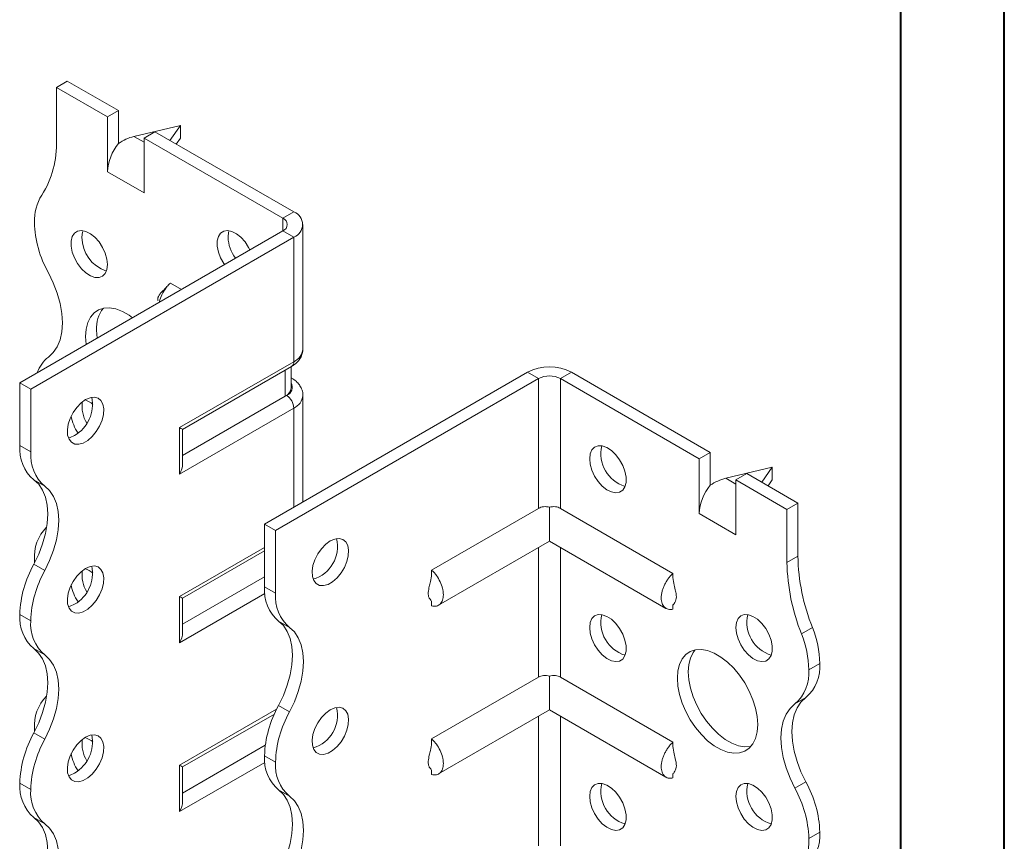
# Model space of a CAD drawing. Header units: millimetres. Extents: x 0 to 210, y 0 to 297.
# Tile 4 of 6: x 162 to 210, y 109 to 149. Entities that reach past the tile are written whole.
import ezdxf

# ---------------------------------------------------------------- set-up
doc = ezdxf.new("R2010")
doc.units = ezdxf.units.MM

msp = doc.modelspace()

# ---------------------------------------------------------------- linework, layer by layer
at = {"color": 7, "linetype": 'Continuous', "lineweight": 40}
for p, q in [((210.079, 0.215), (210.079, 297.215)), ((205.079, 5.215), (205.079, 292.215))]:
    msp.add_line(p, q, dxfattribs=at)
at = {"color": 7, "linetype": 'Continuous', "lineweight": 15}
for p, q in [((164.204, 145.53), (164.734, 145.836)), ((167.209, 144.408), (164.734, 145.836)), ((164.204, 145.53), (164.204, 142.966)), ((166.679, 144.102), (164.204, 145.53)), ((167.209, 144.408), (166.679, 144.102)), ((167.209, 142.815), (167.209, 144.408)), ((166.679, 141.448), (166.679, 144.102)), ((170.214, 143.693), (167.96, 143.157)), ((169.699, 142.97), (170.214, 143.693)), ((170.214, 143.693), (170.214, 143.081)), ((167.96, 143.157), (168.447, 142.877)), ((168.447, 143.081), (168.977, 143.387)), ((168.447, 140.427), (168.447, 143.081)), ((175.164, 139.203), (168.447, 143.081)), ((175.694, 139.509), (168.977, 143.387)), ((170.214, 143.081), (170.008, 142.792)), ((166.679, 141.448), (168.447, 140.427)), ((175.164, 139.203), (175.694, 139.509)), ((175.164, 139.203), (175.164, 138.591)), ((176.134, 132.875), (176.134, 138.897)), ((162.436, 131.243), (175.164, 138.591)), ((162.966, 130.937), (175.694, 138.285)), ((175.164, 138.591), (175.694, 138.285)), ((175.694, 132.263), (175.694, 138.285)), ((170.255, 135.757), (169.72, 136.066)), ((170.168, 129.073), (175.694, 132.263)), ((170.315, 128.988), (175.591, 132.034)), ((175.568, 131), (175.568, 132.02)), ((174.28, 124.406), (187.008, 131.753)), ((175.275, 130.591), (175.275, 131.851)), ((187.538, 131.447), (187.008, 131.753)), ((188.599, 131.447), (189.129, 131.753)), ((189.129, 131.753), (195.847, 127.875)), ((162.966, 130.937), (162.436, 131.243)), ((162.436, 128.202), (162.436, 131.243)), ((174.811, 124.1), (187.538, 131.447)), ((175.591, 131.471), (175.568, 131.484)), ((175.591, 131.471), (175.568, 131.482)), ((187.538, 131.447), (187.538, 125.167)), ((188.599, 125.167), (188.599, 131.447)), ((188.599, 131.447), (195.317, 127.569)), ((162.966, 127.896), (162.966, 130.937)), ((175.275, 130.591), (170.315, 127.728)), ((175.341, 130.63), (175.275, 130.591)), ((176.134, 125.476), (176.134, 130.629)), ((175.694, 130.017), (170.168, 126.827)), ((175.694, 125.222), (175.694, 130.017)), ((170.168, 126.827), (170.168, 129.073)), ((170.315, 127.32), (170.315, 128.988)), ((162.436, 128.202), (162.966, 127.896)), ((195.847, 127.875), (195.317, 127.569)), ((195.847, 126.282), (195.847, 127.875)), ((195.317, 124.916), (195.317, 127.569)), ((198.852, 127.161), (196.598, 126.625)), ((197.084, 126.549), (197.615, 126.855)), ((197.615, 126.855), (200.09, 125.426)), ((198.337, 126.438), (198.852, 127.161)), ((198.852, 127.161), (198.852, 126.548)), ((163.642, 126.244), (163.111, 126.55)), ((196.598, 126.625), (197.084, 126.344)), ((197.084, 123.895), (197.084, 126.549)), ((197.084, 126.549), (199.559, 125.12)), ((198.852, 126.548), (198.646, 126.26)), ((199.559, 125.12), (200.09, 125.426)), ((200.09, 125.426), (200.09, 122.862)), ((187.538, 125.167), (182.366, 122.181)), ((188.069, 125.221), (188.069, 123.583)), ((188.599, 125.167), (194.044, 122.024)), ((195.317, 124.916), (197.084, 123.895)), ((199.559, 125.12), (199.559, 122.556)), ((174.28, 124.406), (174.811, 124.1)), ((174.28, 121.364), (174.28, 124.406)), ((174.811, 121.058), (174.811, 124.1)), ((182.704, 120.486), (188.069, 123.583)), ((188.069, 123.583), (193.706, 120.329)), ((170.168, 120.907), (174.28, 123.281)), ((170.315, 120.823), (174.28, 123.112)), ((187.538, 123.277), (187.538, 117.001)), ((188.599, 117.001), (188.599, 123.277)), ((163.111, 122.467), (163.642, 122.161)), ((163.143, 122.667), (163.146, 122.532)), ((199.559, 122.556), (200.09, 122.862)), ((174.28, 121.852), (170.315, 119.563)), ((174.296, 121.044), (170.168, 118.662)), ((174.28, 121.364), (174.811, 121.058)), ((170.168, 118.662), (170.168, 120.907)), ((170.315, 119.154), (170.315, 120.823)), ((182.366, 120.674), (182.366, 120.452)), ((194.044, 120.511), (194.044, 120.295)), ((162.966, 119.73), (162.436, 120.036)), ((162.436, 120.035), (162.436, 120.036)), ((162.436, 120.035), (162.966, 119.729)), ((162.966, 119.729), (162.966, 119.73)), ((175.486, 119.406), (174.955, 119.713)), ((200.266, 119.093), (200.797, 119.399)), ((163.642, 118.079), (163.111, 118.385)), ((200.62, 117.363), (201.15, 117.669)), ((187.538, 117.001), (182.366, 114.015)), ((188.069, 117.056), (188.069, 115.418)), ((188.599, 117.001), (194.044, 113.858)), ((200.475, 116.018), (199.945, 115.712)), ((170.168, 112.742), (174.864, 115.452)), ((174.955, 115.63), (175.486, 115.324)), ((182.704, 112.321), (188.069, 115.418)), ((188.069, 115.418), (193.706, 112.164)), ((170.315, 112.657), (174.755, 115.22)), ((187.538, 115.112), (187.538, 108.836)), ((188.599, 108.836), (188.599, 115.112)), ((163.143, 114.502), (163.146, 114.367)), ((163.111, 114.302), (163.642, 113.996)), ((174.314, 113.706), (170.315, 111.397)), ((174.811, 112.892), (174.28, 113.199)), ((174.28, 113.198), (174.28, 113.199)), ((174.28, 113.198), (174.811, 112.892)), ((174.295, 112.879), (170.168, 110.496)), ((170.168, 110.496), (170.168, 112.742)), ((170.315, 110.989), (170.315, 112.657)), ((174.811, 112.892), (174.811, 112.892)), ((182.366, 112.508), (182.366, 112.287)), ((194.044, 112.346), (194.044, 112.13)), ((162.966, 111.564), (162.436, 111.871)), ((162.436, 111.87), (162.436, 111.871)), ((162.436, 111.87), (162.966, 111.564)), ((162.966, 111.564), (162.966, 111.564)), ((175.486, 111.241), (174.955, 111.547)), ((199.945, 111.628), (200.475, 111.934)), ((163.642, 109.913), (163.111, 110.219)), ((201.15, 109.504), (200.62, 109.198)), ((200.62, 109.198), (201.15, 109.504)), ((200.62, 109.198), (200.62, 109.198)), ((201.15, 109.504), (201.15, 109.504))]:
    msp.add_line(p, q, dxfattribs=at)
at = {"color": 7, "linetype": 'Continuous', "lineweight": 15, "flags": 128}
for points in [[(166.679, 136.957), (166.651, 137.227), (166.569, 137.512), (166.439, 137.794), (166.269, 138.055), (166.068, 138.28), (165.85, 138.454), (165.629, 138.565), (165.419, 138.608), (165.232, 138.579), (165.08, 138.48), (164.973, 138.317), (164.918, 138.101), (164.918, 137.845), (164.973, 137.566), (165.08, 137.28), (165.232, 137.006), (165.419, 136.761), (165.629, 136.56), (165.85, 136.416), (166.068, 136.339), (166.269, 136.332), (166.439, 136.396), (166.569, 136.528), (166.651, 136.719), (166.679, 136.957)], [(165.494, 138.6), (165.469, 138.521), (165.441, 138.283)], [(173.573, 137.672), (173.51, 137.794), (173.34, 138.056), (173.139, 138.281), (172.921, 138.454), (172.7, 138.566), (172.49, 138.609), (172.303, 138.579), (172.151, 138.48), (172.044, 138.318), (171.989, 138.102), (171.989, 137.846), (172.044, 137.566), (172.151, 137.281), (172.303, 137.007), (172.335, 136.958)], [(172.565, 138.601), (172.54, 138.522), (172.512, 138.284)], [(163.819, 132.484), (164.055, 132.701), (164.244, 132.982), (164.382, 133.319), (164.466, 133.706), (164.494, 134.135), (164.466, 134.597), (164.382, 135.081), (164.244, 135.578), (164.055, 136.077), (163.819, 136.567)], [(167.888, 134.39), (167.723, 134.509), (167.402, 134.694), (167.085, 134.816), (166.782, 134.871), (166.499, 134.858), (166.246, 134.776), (166.028, 134.629), (165.853, 134.42), (165.723, 134.155), (165.645, 133.841), (165.618, 133.486), (165.645, 133.102), (165.645, 133.096)], [(166.148, 133.793), (166.175, 133.408), (166.176, 133.402)], [(165.618, 130.426), (165.398, 130.267), (165.192, 130.054), (165.013, 129.8), (164.872, 129.522), (164.778, 129.236), (164.736, 128.961), (164.75, 128.713), (164.818, 128.509), (164.937, 128.362), (165.099, 128.28), (165.293, 128.269), (165.507, 128.329), (165.729, 128.457), (165.944, 128.645), (166.138, 128.88), (166.299, 129.148), (166.418, 129.433), (166.486, 129.716), (166.5, 129.979), (166.459, 130.206), (166.364, 130.383), (166.223, 130.499), (166.044, 130.546), (165.838, 130.521), (165.618, 130.426)], [(165.088, 128.691), (164.868, 128.596), (164.787, 128.578)], [(190.013, 127.569), (190.041, 127.807), (190.123, 127.997), (190.253, 128.129), (190.424, 128.194), (190.624, 128.187), (190.842, 128.109), (191.063, 127.966), (191.274, 127.765), (191.461, 127.52), (191.612, 127.246), (191.719, 126.96), (191.774, 126.68), (191.774, 126.424), (191.719, 126.208), (191.612, 126.046), (191.461, 125.947), (191.274, 125.918), (191.063, 125.96), (190.842, 126.072), (190.624, 126.245), (190.424, 126.47), (190.253, 126.732), (190.123, 127.014), (190.041, 127.299), (190.013, 127.569)], [(163.111, 126.55), (163.348, 126.333), (163.537, 126.052), (163.675, 125.715), (163.759, 125.328), (163.787, 124.898), (163.759, 124.437), (163.675, 123.953), (163.537, 123.456), (163.348, 122.957), (163.111, 122.467)], [(163.642, 122.161), (163.878, 122.651), (164.067, 123.15), (164.205, 123.646), (164.289, 124.131), (164.317, 124.592), (164.289, 125.021), (164.205, 125.409), (164.067, 125.746), (163.878, 126.027), (163.642, 126.244)], [(177.462, 123.589), (177.242, 123.43), (177.036, 123.217), (176.857, 122.963), (176.716, 122.684), (176.622, 122.398), (176.58, 122.123), (176.594, 121.876), (176.662, 121.672), (176.781, 121.525), (176.943, 121.443), (177.137, 121.431), (177.351, 121.492), (177.573, 121.62), (177.788, 121.807), (177.982, 122.042), (178.143, 122.311), (178.262, 122.595), (178.33, 122.878), (178.344, 123.142), (178.303, 123.369), (178.208, 123.546), (178.067, 123.662), (177.888, 123.709), (177.682, 123.684), (177.462, 123.589)], [(165.618, 122.261), (165.398, 122.102), (165.192, 121.889), (165.013, 121.635), (164.872, 121.356), (164.778, 121.07), (164.736, 120.795), (164.75, 120.548), (164.818, 120.344), (164.937, 120.197), (165.099, 120.115), (165.293, 120.103), (165.507, 120.164), (165.729, 120.292), (165.944, 120.479), (166.138, 120.714), (166.299, 120.983), (166.418, 121.267), (166.486, 121.55), (166.5, 121.814), (166.459, 122.041), (166.364, 122.218), (166.223, 122.334), (166.044, 122.381), (165.838, 122.356), (165.618, 122.261)], [(165.088, 120.526), (164.868, 120.431), (164.787, 120.413)], [(174.955, 115.63), (175.192, 116.12), (175.381, 116.618), (175.519, 117.115), (175.603, 117.599), (175.631, 118.061), (175.603, 118.49), (175.519, 118.877), (175.381, 119.215), (175.192, 119.495), (174.955, 119.713)], [(190.013, 119.403), (190.041, 119.641), (190.123, 119.832), (190.253, 119.964), (190.424, 120.028), (190.624, 120.022), (190.842, 119.944), (191.063, 119.8), (191.274, 119.599), (191.461, 119.354), (191.612, 119.08), (191.719, 118.794), (191.774, 118.515), (191.774, 118.259), (191.719, 118.043), (191.612, 117.88), (191.461, 117.781), (191.274, 117.752), (191.063, 117.795), (190.842, 117.906), (190.624, 118.08), (190.424, 118.305), (190.253, 118.566), (190.123, 118.849), (190.041, 119.134), (190.013, 119.403)], [(197.084, 119.404), (197.112, 119.642), (197.194, 119.833), (197.324, 119.964), (197.495, 120.029), (197.695, 120.022), (197.913, 119.944), (198.134, 119.801), (198.345, 119.6), (198.532, 119.355), (198.683, 119.081), (198.79, 118.795), (198.845, 118.515), (198.845, 118.26), (198.79, 118.044), (198.683, 117.881), (198.532, 117.782), (198.345, 117.753), (198.134, 117.796), (197.913, 117.907), (197.695, 118.081), (197.495, 118.305), (197.324, 118.567), (197.194, 118.849), (197.112, 119.134), (197.084, 119.404)], [(175.486, 115.324), (175.722, 115.814), (175.911, 116.312), (176.049, 116.809), (176.133, 117.293), (176.161, 117.755), (176.133, 118.184), (176.049, 118.571), (175.911, 118.909), (175.722, 119.189), (175.486, 119.406)], [(163.111, 118.385), (163.347, 118.168), (163.536, 117.887), (163.674, 117.55), (163.759, 117.162), (163.787, 116.733), (163.759, 116.272), (163.675, 115.787), (163.537, 115.29), (163.348, 114.792), (163.111, 114.302)], [(194.256, 116.954), (194.282, 117.308), (194.361, 117.622), (194.49, 117.888), (194.666, 118.097), (194.884, 118.244), (195.137, 118.325), (195.419, 118.339), (195.723, 118.284), (196.04, 118.162), (196.361, 117.977), (196.678, 117.733), (196.982, 117.437), (197.264, 117.097), (197.518, 116.723), (197.735, 116.325), (197.911, 115.913), (198.04, 115.499), (198.119, 115.094), (198.145, 114.709), (198.119, 114.355), (198.04, 114.041), (197.911, 113.776), (197.735, 113.567), (197.518, 113.419), (197.264, 113.338), (196.982, 113.324), (196.678, 113.379), (196.361, 113.501), (196.04, 113.686), (195.723, 113.93), (195.419, 114.226), (195.137, 114.566), (194.884, 114.94), (194.666, 115.338), (194.49, 115.75), (194.361, 116.164), (194.282, 116.569), (194.256, 116.954)], [(195.117, 118.322), (195.021, 118.194), (194.892, 117.929), (194.813, 117.615), (194.786, 117.26), (194.813, 116.875), (194.892, 116.47), (195.021, 116.056), (195.196, 115.644), (195.414, 115.246), (195.667, 114.872), (195.95, 114.532), (196.253, 114.237), (196.57, 113.993), (196.891, 113.807), (197.208, 113.685), (197.512, 113.63), (197.794, 113.644), (197.815, 113.648)], [(163.642, 113.996), (163.878, 114.486), (164.067, 114.984), (164.205, 115.481), (164.289, 115.965), (164.317, 116.427), (164.289, 116.856), (164.205, 117.244), (164.067, 117.581), (163.878, 117.861), (163.642, 118.079)], [(200.475, 116.018), (200.239, 115.8), (200.05, 115.52), (199.912, 115.182), (199.828, 114.795), (199.8, 114.366), (199.828, 113.904), (199.912, 113.42), (200.05, 112.923), (200.239, 112.424), (200.475, 111.934)], [(177.462, 115.424), (177.242, 115.265), (177.036, 115.051), (176.857, 114.798), (176.716, 114.519), (176.622, 114.233), (176.58, 113.958), (176.594, 113.71), (176.662, 113.507), (176.781, 113.359), (176.943, 113.277), (177.137, 113.266), (177.351, 113.326), (177.573, 113.454), (177.788, 113.642), (177.982, 113.877), (178.143, 114.145), (178.262, 114.43), (178.33, 114.713), (178.344, 114.976), (178.303, 115.204), (178.208, 115.381), (178.067, 115.496), (177.888, 115.543), (177.682, 115.518), (177.462, 115.424)], [(199.945, 111.628), (199.709, 112.118), (199.52, 112.617), (199.382, 113.114), (199.298, 113.598), (199.269, 114.06), (199.298, 114.489), (199.381, 114.876), (199.519, 115.214), (199.709, 115.494), (199.945, 115.712)], [(165.618, 114.096), (165.398, 113.937), (165.192, 113.723), (165.013, 113.47), (164.872, 113.191), (164.778, 112.905), (164.736, 112.63), (164.75, 112.382), (164.818, 112.179), (164.937, 112.031), (165.099, 111.949), (165.293, 111.938), (165.507, 111.998), (165.729, 112.126), (165.944, 112.314), (166.138, 112.549), (166.299, 112.817), (166.418, 113.102), (166.486, 113.385), (166.5, 113.648), (166.459, 113.876), (166.364, 114.053), (166.223, 114.168), (166.044, 114.215), (165.838, 114.19), (165.618, 114.096)], [(165.088, 112.36), (164.868, 112.266), (164.787, 112.248)], [(174.955, 107.464), (175.192, 107.954), (175.381, 108.453), (175.519, 108.95), (175.603, 109.434), (175.631, 109.896), (175.603, 110.325), (175.519, 110.712), (175.381, 111.05), (175.191, 111.33), (174.955, 111.547)], [(190.013, 111.238), (190.041, 111.476), (190.123, 111.667), (190.253, 111.798), (190.424, 111.863), (190.624, 111.856), (190.842, 111.778), (191.063, 111.635), (191.274, 111.434), (191.461, 111.189), (191.612, 110.915), (191.719, 110.629), (191.774, 110.349), (191.774, 110.094), (191.719, 109.878), (191.612, 109.715), (191.461, 109.616), (191.274, 109.587), (191.063, 109.63), (190.842, 109.741), (190.624, 109.915), (190.424, 110.139), (190.253, 110.401), (190.123, 110.683), (190.041, 110.968), (190.013, 111.238)], [(197.084, 111.239), (197.112, 111.476), (197.194, 111.667), (197.324, 111.799), (197.495, 111.864), (197.695, 111.857), (197.913, 111.779), (198.134, 111.635), (198.345, 111.435), (198.532, 111.19), (198.683, 110.916), (198.79, 110.63), (198.845, 110.35), (198.845, 110.094), (198.79, 109.878), (198.683, 109.716), (198.532, 109.617), (198.345, 109.588), (198.134, 109.63), (197.913, 109.742), (197.695, 109.915), (197.495, 110.14), (197.324, 110.402), (197.194, 110.684), (197.112, 110.969), (197.084, 111.239)], [(175.486, 107.158), (175.722, 107.648), (175.911, 108.147), (176.049, 108.644), (176.133, 109.128), (176.161, 109.59), (176.133, 110.019), (176.049, 110.406), (175.911, 110.744), (175.722, 111.024), (175.486, 111.241)], [(163.111, 110.219), (163.347, 110.002), (163.536, 109.722), (163.674, 109.384), (163.759, 108.997), (163.787, 108.568), (163.759, 108.106), (163.675, 107.622), (163.537, 107.125), (163.348, 106.626), (163.111, 106.136)], [(163.642, 105.83), (163.878, 106.32), (164.067, 106.819), (164.205, 107.316), (164.289, 107.8), (164.317, 108.262), (164.289, 108.691), (164.205, 109.078), (164.067, 109.416), (163.878, 109.696), (163.642, 109.913)]]:
    msp.add_lwpolyline(points, dxfattribs=at)
at = {"color": 7, "linetype": 'Continuous', "lineweight": 15}
for centre, radius, start, end in [((159.6, 142.778), 4.608, 327.7485, 2.3387), ((168.979, 141.342), 2.302, 140.2279, 177.3607), ((165.444, 139.09), 2.303, 147.7416, 182.2983), ((175.048, 138.897), 0.327, 290.7834, 69.2166), ((175.462, 138.897), 0.655, 290.7834, 69.2166), ((168.452, 139.163), 5.312, 181.7823, 209.2631), ((167.191, 138.295), 1.749, 180.3918, 251.1718), ((174.398, 138.366), 1.888, 182.4818, 215.715), ((167.714, 133.887), 1.569, 141.9647, 183.4612), ((164.758, 131.248), 1.553, 127.2348, 161.8283), ((175.383, 132.95), 0.754, 294.3747, 354.3052), ((175.449, 132.236), 0.246, 305.0133, 6.2988), ((188.069, 129.706), 2.306, 62.6097, 117.3903), ((188.069, 130.424), 1.153, 62.6097, 117.3903), ((175.192, 131.034), 0.431, 290.2669, 29.2057), ((175.067, 131.05), 0.503, 294.3747, 354.3052), ((174.927, 129.982), 0.768, 2.6055, 57.3945), ((175.398, 130.693), 0.738, 293.6762, 355.2063), ((164.203, 130.2), 1.749, 300.3923, 11.1766), ((167.03, 130.11), 1.584, 172.4281, 211.2151), ((165.246, 129.348), 1.119, 49.5592, 71.8846), ((166.904, 129.945), 2.005, 188.8966, 214.6427), ((164.389, 128.036), 1.96, 175.1643, 229.312), ((192.202, 127.812), 1.65, 166.6905, 253.3042), ((164.92, 127.73), 1.96, 175.1643, 229.312), ((197.617, 124.81), 2.302, 140.2279, 177.3607), ((165.146, 122.824), 2.009, 134.7177, 184.4772), ((176.157, 123.322), 1.65, 286.6961, 13.3093), ((167.745, 119.871), 5.312, 150.7369, 178.2177), ((209.316, 122.744), 9.758, 181.104, 201.9744), ((209.846, 123.05), 9.758, 181.104, 201.9744), ((168.276, 119.565), 5.312, 150.7369, 178.2177), ((164.203, 122.035), 1.749, 300.3923, 11.1766), ((167.03, 121.945), 1.584, 172.4281, 211.2151), ((165.246, 121.183), 1.119, 49.5592, 71.8846), ((166.904, 121.78), 2.005, 188.8966, 214.6427), ((176.233, 121.199), 1.96, 175.1643, 229.312), ((176.764, 120.893), 1.96, 175.1643, 229.312), ((164.388, 119.87), 1.959, 175.1625, 229.3233), ((164.918, 119.564), 1.959, 175.1625, 229.3233), ((192.202, 119.647), 1.65, 166.6905, 253.3042), ((199.273, 119.647), 1.65, 166.6905, 253.3042), ((196.27, 117.573), 4.881, 1.1352, 21.9715), ((195.74, 117.266), 4.881, 1.1352, 21.9715), ((198.667, 117.198), 1.96, 310.688, 4.8357), ((199.197, 117.504), 1.96, 310.688, 4.8357), ((165.146, 114.658), 2.009, 134.7177, 184.4772), ((179.589, 113.033), 5.312, 150.7369, 178.2177), ((180.12, 112.727), 5.312, 150.7369, 178.2177), ((176.157, 115.156), 1.65, 286.6961, 13.3093), ((167.745, 111.705), 5.312, 150.7369, 178.2177), ((168.276, 111.399), 5.312, 150.7369, 178.2177), ((164.203, 113.869), 1.749, 300.3923, 11.1766), ((167.03, 113.78), 1.584, 172.4281, 211.2151), ((165.246, 113.017), 1.119, 49.5592, 71.8846), ((166.904, 113.615), 2.005, 188.8966, 214.6427), ((176.232, 113.033), 1.959, 175.1625, 229.3233), ((176.762, 112.727), 1.959, 175.1625, 229.3233), ((164.388, 111.705), 1.959, 175.1625, 229.3233), ((164.918, 111.399), 1.959, 175.1625, 229.3233), ((192.202, 111.481), 1.65, 166.6905, 253.3042), ((199.273, 111.482), 1.65, 166.6905, 253.3042), ((195.314, 109.033), 5.308, 1.7827, 29.2674), ((195.844, 109.339), 5.308, 1.7827, 29.2674), ((198.667, 109.033), 1.96, 310.688, 4.8357), ((199.197, 109.339), 1.96, 310.688, 4.8357)]:
    msp.add_arc(centre, radius, start, end, dxfattribs=at)
for centre, major_axis, ratio, start_param, end_param in [((167.96, 141.933), (1.39, 0.796), 0.717477, 1.181016, 1.704614), ((169.815, 129.277), (0.5, -0.289), 0.00007, 0.000041, 0.785439), ((169.815, 127.031), (0.354, 0.612), 0.577335, 4.71243, 5.497828), ((196.598, 125.4), (1.39, 0.796), 0.717477, 1.181016, 1.704614), ((169.815, 121.111), (0.5, -0.289), 0.00007, 0.000041, 0.785439), ((169.815, 118.866), (0.354, 0.612), 0.577335, 4.71243, 5.497828), ((169.815, 112.946), (0.5, -0.289), 0.00007, 0.000041, 0.785439), ((169.815, 110.7), (0.354, 0.612), 0.577335, 4.71243, 5.497828)]:
    msp.add_ellipse(centre, major_axis=major_axis, ratio=ratio, start_param=start_param, end_param=end_param, dxfattribs=at)
for points, knots in [([(169.572, 135.922), (169.533, 135.876), (169.441, 135.766), (169.301, 135.641), (169.197, 135.515), (169.15, 135.429), (169.13, 135.38), (169.12, 135.347), (169.114, 135.315), (169.112, 135.284), (169.113, 135.257), (169.117, 135.232), (169.124, 135.216), (169.13, 135.215), (169.133, 135.215)], [0, 0, 0, 0, 0.188459, 0.442396, 0.654057, 0.739658, 0.773076, 0.801841, 0.828617, 0.856601, 0.888626, 0.925867, 0.96442, 1, 1, 1, 1]), ([(169.72, 136.066), (169.663, 136.01), (169.525, 135.873), (169.344, 135.592), (169.22, 135.324), (169.199, 135.18), (169.194, 135.144)], [0, 0, 0, 0, 0.225912, 0.558443, 0.890983, 1, 1, 1, 1]), ([(175.591, 132.034), (175.639, 132.064), (175.761, 132.14), (175.922, 132.293), (176.052, 132.493), (176.126, 132.691), (176.126, 132.82), (176.125, 132.873)], [0, 0, 0, 0, 0.158189, 0.401153, 0.628985, 0.848011, 1, 1, 1, 1]), ([(176.126, 130.632), (176.128, 130.66), (176.136, 130.766), (176.08, 130.946), (175.969, 131.15), (175.806, 131.33), (175.665, 131.423), (175.591, 131.471)], [0, 0, 0, 0, 0.080961, 0.3065, 0.527418, 0.754484, 1, 1, 1, 1]), ([(188.069, 125.221), (188.022, 125.235), (187.974, 125.245), (187.879, 125.253), (187.832, 125.252), (187.694, 125.236), (187.609, 125.208), (187.538, 125.167)], [0, 0, 0, 0, 0.25, 0.25, 0.5, 0.5, 1, 1, 1, 1]), ([(188.599, 125.167), (188.563, 125.187), (188.525, 125.204), (188.442, 125.231), (188.397, 125.241), (188.306, 125.252), (188.259, 125.253), (188.163, 125.245), (188.115, 125.235), (188.069, 125.221)], [0, 0, 0, 0, 0.25, 0.25, 0.5, 0.5, 0.75, 0.75, 1, 1, 1, 1]), ([(182.366, 120.452), (182.406, 120.442), (182.446, 120.436), (182.523, 120.434), (182.56, 120.437), (182.628, 120.452), (182.661, 120.463), (182.721, 120.495), (182.75, 120.516), (182.8, 120.564), (182.822, 120.591), (182.861, 120.654), (182.878, 120.69), (182.905, 120.766), (182.915, 120.807), (182.928, 120.895), (182.932, 120.941), (182.932, 121.038), (182.928, 121.088), (182.915, 121.191), (182.905, 121.245), (182.865, 121.406), (182.825, 121.514), (182.724, 121.728), (182.664, 121.83), (182.559, 121.973), (182.523, 122.018), (182.446, 122.104), (182.406, 122.143), (182.366, 122.181)], [0, 0, 0, 0, 0.0625, 0.0625, 0.125, 0.125, 0.1875, 0.1875, 0.25, 0.25, 0.3125, 0.3125, 0.375, 0.375, 0.4375, 0.4375, 0.5, 0.5, 0.5625, 0.5625, 0.625, 0.625, 0.75, 0.75, 0.875, 0.875, 0.9375, 0.9375, 1, 1, 1, 1]), ([(194.044, 122.024), (194.004, 121.986), (193.964, 121.947), (193.887, 121.862), (193.851, 121.816), (193.782, 121.722), (193.75, 121.672), (193.689, 121.571), (193.661, 121.518), (193.61, 121.412), (193.588, 121.358), (193.549, 121.25), (193.532, 121.195), (193.505, 121.088), (193.495, 121.036), (193.482, 120.933), (193.478, 120.882), (193.478, 120.736), (193.492, 120.648), (193.545, 120.494), (193.584, 120.431), (193.686, 120.334), (193.746, 120.302), (193.85, 120.28), (193.887, 120.277), (193.964, 120.279), (194.004, 120.285), (194.044, 120.295)], [0, 0, 0, 0, 0.0625, 0.0625, 0.125, 0.125, 0.1875, 0.1875, 0.25, 0.25, 0.3125, 0.3125, 0.375, 0.375, 0.4375, 0.4375, 0.5, 0.5, 0.625, 0.625, 0.75, 0.75, 0.875, 0.875, 0.9375, 0.9375, 1, 1, 1, 1]), ([(182.366, 121.977), (182.353, 121.86), (182.33, 121.66), (182.26, 121.421), (182.219, 121.243), (182.197, 121.091), (182.202, 120.96), (182.226, 120.871), (182.263, 120.791), (182.331, 120.727), (182.354, 120.681), (182.366, 120.656)], [0, 0, 0, 0, 0.183845, 0.312711, 0.387766, 0.468607, 0.561014, 0.614242, 0.675479, 0.825899, 1, 1, 1, 1]), ([(194.049, 120.502), (194.051, 120.502), (194.058, 120.502), (194.106, 120.562), (194.168, 120.667), (194.209, 120.795), (194.211, 120.966), (194.169, 121.192), (194.085, 121.474), (194.058, 121.698), (194.044, 121.82)], [0, 0, 0, 0, 0.082719, 0.205131, 0.329338, 0.43478, 0.526561, 0.636523, 0.801685, 1, 1, 1, 1]), ([(188.069, 117.056), (188.022, 117.07), (187.974, 117.079), (187.879, 117.087), (187.832, 117.086), (187.694, 117.07), (187.609, 117.042), (187.538, 117.001)], [0, 0, 0, 0, 0.25, 0.25, 0.5, 0.5, 1, 1, 1, 1]), ([(188.599, 117.001), (188.564, 117.022), (188.525, 117.039), (188.442, 117.066), (188.398, 117.076), (188.26, 117.092), (188.163, 117.085), (188.069, 117.056)], [0, 0, 0, 0, 0.25, 0.25, 0.5, 0.5, 1, 1, 1, 1]), ([(182.366, 112.287), (182.406, 112.276), (182.446, 112.271), (182.523, 112.268), (182.56, 112.271), (182.628, 112.286), (182.661, 112.298), (182.721, 112.33), (182.75, 112.35), (182.8, 112.398), (182.822, 112.426), (182.861, 112.489), (182.878, 112.524), (182.905, 112.601), (182.915, 112.642), (182.928, 112.729), (182.932, 112.776), (182.932, 112.873), (182.928, 112.923), (182.915, 113.026), (182.905, 113.079), (182.865, 113.24), (182.825, 113.349), (182.724, 113.563), (182.664, 113.664), (182.559, 113.808), (182.523, 113.853), (182.446, 113.939), (182.406, 113.978), (182.366, 114.015)], [0, 0, 0, 0, 0.0625, 0.0625, 0.125, 0.125, 0.1875, 0.1875, 0.25, 0.25, 0.3125, 0.3125, 0.375, 0.375, 0.4375, 0.4375, 0.5, 0.5, 0.5625, 0.5625, 0.625, 0.625, 0.75, 0.75, 0.875, 0.875, 0.9375, 0.9375, 1, 1, 1, 1]), ([(182.366, 113.811), (182.353, 113.694), (182.33, 113.495), (182.26, 113.256), (182.219, 113.077), (182.197, 112.925), (182.202, 112.794), (182.226, 112.706), (182.263, 112.625), (182.331, 112.562), (182.354, 112.516), (182.366, 112.491)], [0, 0, 0, 0, 0.1838453, 0.3127111, 0.3877655, 0.468607, 0.5610137, 0.6142418, 0.6754793, 0.8258992, 1, 1, 1, 1]), ([(194.044, 113.858), (194.004, 113.821), (193.964, 113.781), (193.887, 113.696), (193.851, 113.651), (193.782, 113.556), (193.75, 113.507), (193.689, 113.405), (193.661, 113.352), (193.61, 113.246), (193.588, 113.193), (193.549, 113.085), (193.532, 113.03), (193.505, 112.923), (193.495, 112.87), (193.482, 112.767), (193.478, 112.716), (193.478, 112.571), (193.492, 112.482), (193.545, 112.329), (193.584, 112.266), (193.686, 112.169), (193.746, 112.137), (193.85, 112.114), (193.887, 112.111), (193.964, 112.114), (194.004, 112.119), (194.044, 112.13)], [0, 0, 0, 0, 0.0625, 0.0625, 0.125, 0.125, 0.1875, 0.1875, 0.25, 0.25, 0.3125, 0.3125, 0.375, 0.375, 0.4375, 0.4375, 0.5, 0.5, 0.625, 0.625, 0.75, 0.75, 0.875, 0.875, 0.9375, 0.9375, 1, 1, 1, 1]), ([(194.049, 112.336), (194.051, 112.336), (194.058, 112.337), (194.106, 112.396), (194.168, 112.501), (194.209, 112.629), (194.211, 112.801), (194.169, 113.027), (194.085, 113.308), (194.058, 113.532), (194.044, 113.654)], [0, 0, 0, 0, 0.082719, 0.205131, 0.329338, 0.43478, 0.526561, 0.636523, 0.801685, 1, 1, 1, 1])]:
    msp.add_open_spline(points, degree=3, knots=knots, dxfattribs=at)
for points in [[(182.366, 122.181), (182.366, 122.113), (182.366, 122.045), (182.366, 121.977)], [(194.044, 122.024), (194.044, 121.955), (194.044, 121.888), (194.044, 121.82)], [(182.366, 114.015), (182.366, 113.947), (182.366, 113.879), (182.366, 113.811)], [(194.044, 113.858), (194.044, 113.79), (194.044, 113.722), (194.044, 113.654)]]:
    msp.add_open_spline(points, degree=3, dxfattribs=at)

doc.saveas('drawing.dxf')
